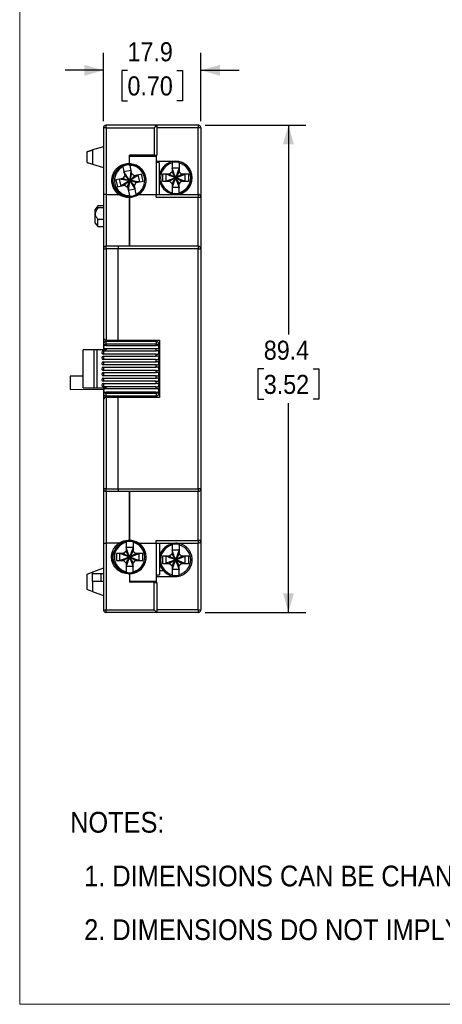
# Model space of a CAD drawing. Header units: millimetres. Extents: x 0 to 432, y 0 to 279.
# Tile 1 of 22: x 0 to 78, y 0 to 181. Entities that reach past the tile are written whole.
import ezdxf

# ---------------------------------------------------------------- set-up
doc = ezdxf.new("R2010")
doc.units = ezdxf.units.MM
doc.linetypes.add('SLD-Solid', pattern=[0])
doc.layers.add('DIMENSIONS', color=140, linetype='SLD-Solid', lineweight=25)
doc.layers.add('TEXT', color=140, linetype='SLD-Solid', lineweight=25)
doc.layers.add('SLD-DEFPOINTS', color=7, linetype='Continuous')
doc.styles.add('SLDTEXTSTYLE0', font='GOTHIC.TTF', dxfattribs={"width": 0.913})
doc.dimstyles.new('SLDDIMSTYLE0', dxfattribs={"dimtxt": 3.5, "dimasz": 3.5, "dimexe": 0, "dimexo": 0.0625, "dimgap": 0.875, "dimtad": 0, "dimtih": 1, "dimtoh": 1, "dimdec": 1, "dimrnd": 1e-09, "dimzin": 12, "dimdsep": 46, "dimtxsty": 'SLDTEXTSTYLE0', "dimsah": 1, "dimcen": 0.09, "dimadec": 0, "dimazin": 3, "dimtfac": 1, "dimtdec": 1, "dimtofl": 0, "dimtmove": 0, "dimatfit": 3, "dimfxl": 0, "dimfrac": 2, "dimtolj": 1, "dimtzin": 12, "dimarcsym": 0})
doc.dimstyles.new('SLDDIMSTYLE1', dxfattribs={"dimtxt": 3.5, "dimasz": 3.5, "dimexe": 0, "dimexo": 0.0625, "dimgap": 0.875, "dimtad": 0, "dimtih": 1, "dimtoh": 1, "dimdec": 1, "dimrnd": 1e-09, "dimzin": 12, "dimdsep": 46, "dimtxsty": 'SLDTEXTSTYLE0', "dimsah": 1, "dimcen": 0.09, "dimadec": 0, "dimazin": 3, "dimtfac": 1, "dimtdec": 1, "dimtmove": 0, "dimatfit": 0, "dimfxl": 0, "dimfrac": 2, "dimtolj": 1, "dimtzin": 12, "dimarcsym": 0})

# ---------------------------------------------------------------- blocks, each defined once
blk = doc.blocks.new('Block2')
at = {"color": 7, "linetype": 'SLD-Solid', "lineweight": 18}
for p, q in [((0, 279.4), (0, 0)), ((0, 0), (431.8, 0))]:
    blk.add_line(p, q, dxfattribs=at)
blk = doc.blocks.new('SW_NOTE_0_2')
at = {"layer": 'TEXT', "color": 0, "char_height": 3.81, "attachment_point": 1, "style": 'SLDTEXTSTYLE0'}
for s, insert in [('NOTES:', (0, 4.87)), ('  1. DIMENSIONS CAN BE CHANGED BY MANUFACTURER WITHOUT NOTICE.', (0, -4.99)), ('  2. DIMENSIONS DO NOT IMPLY TOLERANCE.', (0, -14.84))]:
    blk.add_mtext(s, dxfattribs=dict(at, insert=insert))
blk = doc.blocks.new('_D')
at = {"layer": 'DIMENSIONS'}
for p, q in [((34.04, 161.32), (52.51, 161.32)), ((49.33, 161.32), (49.33, 122.92)), ((44.81, 116.6), (43.74, 116.6)), ((43.74, 116.6), (43.74, 111.04)), ((53.86, 116.6), (54.92, 116.6)), ((54.92, 116.6), (54.92, 111.04)), ((43.74, 111.04), (44.81, 111.04)), ((49.33, 71.92), (49.33, 110.33)), ((54.92, 111.04), (53.86, 111.04)), ((34.04, 71.92), (52.51, 71.92))]:
    blk.add_line(p, q, dxfattribs=at)
for points in [[(49.33, 161.32), (48.33, 157.82), (50.33, 157.82)], [(49.33, 71.92), (50.33, 75.42), (48.33, 75.42)]]:
    blk.add_solid(points, dxfattribs=at)
at = {"layer": 'DIMENSIONS', "char_height": 3.5, "attachment_point": 1, "style": 'SLDTEXTSTYLE0'}
for s, insert in [('89.4', (44.81, 121.78)), ('3.52', (44.81, 115.51))]:
    blk.add_mtext(s, dxfattribs=dict(at, insert=insert))
blk = doc.blocks.new('_D_1')
at = {"layer": 'DIMENSIONS'}
for p, q in [((15.37, 162.09), (15.37, 174.57)), ((33.27, 162.09), (33.27, 174.57)), ((15.37, 171.39), (8.37, 171.39)), ((19.79, 171.37), (18.72, 171.37)), ((18.72, 171.37), (18.72, 165.81)), ((28.84, 171.37), (29.91, 171.37)), ((29.91, 171.37), (29.91, 165.81)), ((33.27, 171.39), (40.27, 171.39)), ((18.72, 165.81), (19.79, 165.81)), ((29.91, 165.81), (28.84, 165.81))]:
    blk.add_line(p, q, dxfattribs=at)
for points in [[(15.37, 171.39), (11.87, 172.39), (11.87, 170.39)], [(33.27, 171.39), (36.77, 170.39), (36.77, 172.39)]]:
    blk.add_solid(points, dxfattribs=at)
at = {"layer": 'DIMENSIONS', "char_height": 3.5, "attachment_point": 1, "style": 'SLDTEXTSTYLE0'}
for s, insert in [('17.9', (19.79, 176.55)), ('0.70', (19.79, 170.28))]:
    blk.add_mtext(s, dxfattribs=dict(at, insert=insert))

msp = doc.modelspace()

# ---------------------------------------------------------------- linework, layer by layer
at = {"color": 7, "linetype": 'SLD-Solid', "lineweight": 18}
for q in [(0, 279.4), (431.8, 0)]:
    msp.add_line((0, 0), q, dxfattribs=at)
for p, q in [((15.37, 160.82), (15.37, 148.61)), ((25.17, 161.32), (15.87, 161.32)), ((15.87, 160.84), (15.87, 148.62)), ((15.87, 160.84), (24.67, 160.84)), ((24.67, 160.84), (24.67, 155.85)), ((25.17, 161.32), (25.17, 155.85)), ((32.77, 161.32), (25.17, 161.32)), ((32.77, 160.84), (25.17, 160.84)), ((32.77, 148.62), (32.77, 160.84)), ((33.27, 160.82), (33.27, 148.12)), ((15.37, 157.37), (13.36, 156.77)), ((12.36, 154.47), (12.36, 156.47)), ((13.36, 156.77), (13.36, 154.17)), ((24.67, 155.85), (20.17, 155.81)), ((20.17, 154.21), (20.17, 155.81)), ((20.17, 155.62), (25.07, 155.62)), ((23.77, 155.84), (23.77, 155.62)), ((25.07, 155.62), (25.07, 155.85)), ((25.07, 155.62), (25.07, 148.62)), ((13.36, 154.17), (15.37, 153.57)), ((18.91, 153.76), (18.93, 153.67)), ((18.93, 153.67), (19.29, 152.11)), ((20.2, 153.95), (20.18, 154.05)), ((20.2, 153.95), (20.55, 152.4)), ((25.07, 154.72), (28.62, 154.72)), ((25.67, 154.44), (25.07, 154.45)), ((25.67, 154.71), (25.67, 154.72)), ((29.22, 154.66), (25.67, 154.71)), ((25.67, 148.62), (25.67, 154.44)), ((27.97, 154.48), (27.97, 154.38)), ((27.97, 154.38), (27.97, 152.78)), ((29.27, 154.38), (29.27, 154.48)), ((29.27, 154.38), (29.27, 152.78)), ((17.07, 152.23), (17.07, 150.09)), ((17.99, 153.54), (18.32, 153.54)), ((19.29, 152.11), (18.94, 151.56)), ((20.41, 153.03), (19.14, 152.74)), ((20.15, 151.19), (19.29, 152.11)), ((20.55, 152.4), (20.18, 151.19)), ((20.19, 151.19), (21.74, 152.2)), ((21.1, 152.05), (20.55, 152.4)), ((22.37, 152.34), (21.1, 152.05)), ((22.03, 150.93), (21.74, 152.2)), ((22.66, 151.08), (22.37, 152.34)), ((26.21, 152.32), (26.21, 151.02)), ((27.51, 152.32), (26.21, 152.32)), ((26.86, 151.02), (26.86, 152.32)), ((27.97, 152.78), (27.51, 152.32)), ((29.27, 153.43), (27.97, 153.43)), ((28.6, 151.69), (27.97, 152.78)), ((29.27, 152.78), (28.63, 151.69)), ((28.64, 151.68), (30.38, 152.32)), ((29.73, 152.32), (29.27, 152.78)), ((31.03, 152.32), (29.73, 152.32)), ((30.38, 151.02), (30.38, 152.32)), ((31.03, 151.02), (31.03, 152.32)), ((18.94, 151.56), (17.67, 151.27)), ((17.67, 151.27), (17.96, 150)), ((17.96, 150), (19.23, 150.29)), ((18.6, 150.15), (18.31, 151.42)), ((20.15, 151.15), (19.23, 150.29)), ((19.23, 150.29), (19.78, 149.95)), ((20.15, 151.19), (20.14, 151.18)), ((20.14, 151.18), (20.14, 151.16)), ((20.14, 151.16), (20.15, 151.15)), ((20.15, 151.2), (20.15, 151.19)), ((20.17, 151.2), (20.15, 151.2)), ((20.15, 151.15), (20.16, 151.15)), ((20.16, 151.15), (20.18, 151.15)), ((20.18, 151.19), (20.17, 151.2)), ((20.19, 151.19), (20.18, 151.19)), ((20.18, 151.15), (20.19, 151.16)), ((20.18, 151.15), (21.19, 149.6)), ((20.19, 151.17), (20.19, 151.19)), ((20.19, 151.16), (20.19, 151.17)), ((21.39, 150.79), (20.19, 151.16)), ((20.19, 151.16), (21.05, 150.24)), ((21.05, 150.24), (21.39, 150.79)), ((21.4, 148.68), (21.05, 150.24)), ((21.39, 150.79), (22.66, 151.08)), ((26.21, 151.02), (27.51, 151.02)), ((28.6, 151.66), (27.51, 151.02)), ((27.51, 151.02), (27.97, 150.56)), ((27.97, 150.56), (27.97, 148.97)), ((28.6, 151.69), (28.59, 151.68)), ((28.59, 151.68), (28.59, 151.66)), ((28.59, 151.66), (28.6, 151.66)), ((28.61, 151.7), (28.6, 151.69)), ((28.6, 151.66), (28.61, 151.65)), ((28.63, 151.7), (28.61, 151.7)), ((28.61, 151.65), (28.63, 151.65)), ((28.63, 151.69), (28.63, 151.7)), ((28.64, 151.68), (28.63, 151.69)), ((28.63, 151.66), (29.27, 150.56)), ((29.73, 151.02), (28.63, 151.66)), ((28.63, 151.65), (28.63, 151.66)), ((28.63, 151.66), (28.64, 151.66)), ((28.63, 151.65), (29.27, 149.91)), ((28.64, 151.66), (28.64, 151.68)), ((29.27, 150.56), (29.73, 151.02)), ((29.27, 148.97), (29.27, 150.56)), ((29.73, 151.02), (31.03, 151.02)), ((15.37, 148.61), (15.37, 138.62)), ((15.87, 148.62), (18.24, 148.62)), ((15.87, 148.62), (15.87, 139.12)), ((18.44, 148.51), (18.8, 148.5)), ((19.78, 149.95), (20.13, 148.39)), ((21.19, 149.6), (19.92, 149.31)), ((20.13, 148.39), (20.16, 148.3)), ((21.42, 148.58), (21.4, 148.68)), ((21.84, 148.62), (25.07, 148.62)), ((25.07, 148.12), (25.07, 148.62)), ((25.07, 148.62), (32.77, 148.62)), ((29.27, 149.91), (27.97, 149.91)), ((27.97, 148.97), (27.97, 148.87)), ((29.27, 148.87), (29.27, 148.97)), ((32.77, 148.62), (32.77, 148.12)), ((14.37, 146.52), (13.87, 145.87)), ((15.37, 146.52), (14.37, 146.52)), ((14.37, 146.13), (14.37, 146.52)), ((20.17, 148.13), (20.17, 139.12)), ((20.17, 139.12), (20.17, 148.12)), ((25.07, 148.12), (32.77, 148.12)), ((32.77, 148.12), (33.27, 148.12)), ((32.77, 139.12), (32.77, 148.12)), ((33.27, 148.12), (33.27, 138.62)), ((13.87, 145.01), (13.87, 145.87)), ((13.87, 143.37), (13.87, 145.01)), ((15.37, 146.13), (14.37, 146.13)), ((13.87, 143.37), (14.37, 142.72)), ((14.37, 144.08), (15.37, 144.08)), ((14.37, 142.72), (14.37, 144.08)), ((14.37, 142.72), (15.37, 142.72)), ((15.37, 138.62), (15.87, 138.62)), ((15.37, 138.62), (15.37, 122.37)), ((15.87, 138.62), (15.87, 139.12)), ((18.07, 139.12), (15.87, 139.12)), ((15.87, 138.62), (15.87, 121.87)), ((18.07, 138.62), (15.87, 138.62)), ((18.07, 139.12), (18.07, 138.62)), ((32.77, 139.12), (18.07, 139.12)), ((18.07, 121.87), (18.07, 138.62)), ((32.77, 138.62), (18.07, 138.62)), ((32.77, 139.12), (32.77, 138.62)), ((32.77, 138.62), (33.27, 138.62)), ((32.77, 94.62), (32.77, 138.62)), ((33.27, 138.62), (33.27, 94.62)), ((15.37, 122.37), (15.37, 121.12)), ((15.37, 121.12), (15.87, 121.12)), ((15.37, 121.12), (15.37, 120.12)), ((15.87, 121.87), (18.07, 121.87)), ((15.87, 121.87), (15.87, 121.62)), ((15.87, 121.12), (15.87, 121.62)), ((25.07, 121.62), (15.87, 121.62)), ((15.87, 121.12), (15.87, 120.92)), ((25.07, 121.12), (15.87, 121.12)), ((16.57, 121.87), (16.57, 121.62)), ((17.97, 121.87), (17.97, 121.62)), ((18.07, 121.87), (25.67, 121.87)), ((25.07, 121.12), (25.57, 121.12)), ((25.07, 120.92), (25.07, 121.12)), ((25.57, 121.12), (25.57, 112.12)), ((25.67, 121.87), (25.67, 111.37)), ((11.67, 113.12), (11.67, 120.12)), ((13.67, 120.12), (11.67, 120.12)), ((13.67, 113.12), (13.67, 120.12)), ((14.17, 120.12), (13.67, 120.12)), ((14.17, 120.12), (14.17, 113.12)), ((15.87, 120.12), (14.17, 120.12)), ((15.37, 119.92), (25.07, 119.92)), ((15.37, 119.92), (15.37, 119.62)), ((15.37, 119.62), (15.37, 119.32)), ((25.07, 119.32), (15.37, 119.32)), ((15.87, 120.92), (25.07, 120.92)), ((15.87, 120.32), (15.87, 120.12)), ((15.87, 120.32), (25.07, 120.32)), ((25.07, 119.92), (25.07, 120.32)), ((25.07, 118.92), (25.07, 119.32)), ((15.37, 118.92), (25.07, 118.92)), ((15.37, 118.92), (15.37, 118.62)), ((15.37, 118.62), (15.37, 118.32)), ((25.07, 118.32), (15.37, 118.32)), ((15.37, 117.92), (25.07, 117.92)), ((15.37, 117.92), (15.37, 117.62)), ((15.37, 117.62), (15.37, 117.32)), ((25.07, 117.92), (25.07, 118.32)), ((25.07, 117.32), (15.37, 117.32)), ((15.37, 116.92), (25.07, 116.92)), ((15.37, 116.92), (15.37, 116.62)), ((15.37, 116.62), (15.37, 116.32)), ((25.07, 116.32), (15.37, 116.32)), ((15.37, 115.92), (25.07, 115.92)), ((15.37, 115.92), (15.37, 115.62)), ((25.07, 116.92), (25.07, 117.32)), ((25.07, 115.92), (25.07, 116.32)), ((11.67, 115.28), (9.27, 115.26)), ((9.27, 115.26), (9.27, 112.89)), ((15.37, 115.62), (15.37, 115.32)), ((25.07, 115.32), (15.37, 115.32)), ((15.37, 114.92), (25.07, 114.92)), ((15.37, 114.92), (15.37, 114.62)), ((15.37, 114.62), (15.37, 114.32)), ((25.07, 114.32), (15.37, 114.32)), ((15.37, 113.92), (25.07, 113.92)), ((15.37, 113.92), (15.37, 113.62)), ((25.07, 114.92), (25.07, 115.32)), ((25.07, 113.92), (25.07, 114.32)), ((9.27, 112.89), (15.37, 112.83)), ((11.67, 113.12), (13.67, 113.12)), ((13.67, 113.12), (14.17, 113.12)), ((14.17, 113.12), (15.87, 113.12)), ((15.37, 113.62), (15.37, 113.32)), ((25.07, 113.32), (15.37, 113.32)), ((15.37, 113.12), (15.37, 112.12)), ((15.87, 112.12), (15.37, 112.12)), ((15.37, 112.12), (15.37, 110.87)), ((15.87, 113.12), (15.87, 112.92)), ((25.07, 112.92), (15.87, 112.92)), ((15.87, 112.32), (15.87, 112.12)), ((25.07, 112.32), (15.87, 112.32)), ((15.87, 112.12), (25.07, 112.12)), ((25.07, 112.92), (25.07, 113.32)), ((25.07, 112.12), (25.07, 112.32)), ((25.07, 112.12), (25.07, 111.62)), ((15.37, 110.87), (15.37, 94.62)), ((25.07, 111.62), (15.87, 111.62)), ((15.87, 111.62), (15.87, 111.37)), ((15.87, 111.37), (15.87, 94.62)), ((18.07, 111.37), (15.87, 111.37)), ((16.57, 111.62), (16.57, 111.37)), ((17.97, 111.62), (17.97, 111.37)), ((18.07, 94.62), (18.07, 111.37)), ((25.67, 111.37), (18.07, 111.37)), ((15.87, 94.62), (15.37, 94.62)), ((15.37, 94.62), (15.37, 84.63)), ((15.87, 94.12), (15.87, 94.62)), ((15.87, 94.62), (18.07, 94.62)), ((18.07, 94.12), (15.87, 94.12)), ((15.87, 94.12), (15.87, 84.62)), ((18.07, 94.62), (18.07, 94.12)), ((18.07, 94.62), (32.77, 94.62)), ((32.77, 94.12), (18.07, 94.12)), ((20.17, 85.11), (20.17, 94.12)), ((20.17, 94.12), (20.17, 85.12)), ((32.77, 94.62), (32.77, 94.12)), ((33.27, 94.62), (32.77, 94.62)), ((32.77, 85.12), (32.77, 94.12)), ((33.27, 94.62), (33.27, 85.12)), ((25.07, 85.12), (32.77, 85.12)), ((25.07, 84.62), (25.07, 85.12)), ((32.77, 85.12), (32.77, 84.62)), ((33.27, 85.12), (33.27, 72.42)), ((15.37, 84.63), (15.37, 72.42)), ((15.87, 84.62), (15.87, 72.4)), ((18.24, 84.62), (15.87, 84.62)), ((17.07, 81.01), (17.07, 83.13)), ((18.46, 84.74), (18.8, 84.74)), ((19.52, 83.18), (19.06, 82.72)), ((19.52, 84.88), (19.52, 84.78)), ((19.52, 84.78), (19.52, 83.18)), ((20.82, 83.83), (19.52, 83.83)), ((20.15, 82.09), (19.52, 83.18)), ((20.82, 83.18), (20.18, 82.09)), ((20.82, 84.78), (20.82, 84.88)), ((20.82, 84.78), (20.82, 83.18)), ((21.28, 82.72), (20.82, 83.18)), ((21.49, 84.77), (21.6, 84.77)), ((21.84, 84.62), (25.07, 84.62)), ((25.07, 84.62), (32.77, 84.62)), ((25.07, 84.62), (25.07, 77.62)), ((25.67, 84.62), (25.67, 78.8)), ((27.97, 84.38), (27.97, 84.28)), ((27.97, 84.28), (27.97, 82.68)), ((29.27, 83.33), (27.97, 83.33)), ((29.27, 84.28), (29.27, 84.38)), ((29.27, 84.28), (29.27, 82.68)), ((32.77, 72.4), (32.77, 84.62)), ((17.76, 82.72), (17.76, 81.42)), ((19.06, 82.72), (17.76, 82.72)), ((17.76, 81.42), (19.06, 81.42)), ((18.41, 81.42), (18.41, 82.72)), ((20.15, 82.06), (19.06, 81.42)), ((19.06, 81.42), (19.52, 80.96)), ((20.15, 82.09), (20.14, 82.08)), ((20.14, 82.08), (20.14, 82.06)), ((20.14, 82.06), (20.15, 82.06)), ((20.16, 82.1), (20.15, 82.09)), ((20.15, 82.06), (20.16, 82.05)), ((20.18, 82.1), (20.16, 82.1)), ((20.16, 82.05), (20.18, 82.05)), ((20.18, 82.09), (20.18, 82.1)), ((20.19, 82.08), (20.18, 82.09)), ((20.18, 82.06), (20.82, 80.96)), ((21.28, 81.42), (20.18, 82.06)), ((20.18, 82.05), (20.18, 82.06)), ((20.18, 82.06), (20.19, 82.06)), ((20.18, 82.05), (20.82, 80.31)), ((20.19, 82.08), (21.93, 82.72)), ((20.19, 82.06), (20.19, 82.08)), ((20.82, 80.96), (21.28, 81.42)), ((22.58, 82.72), (21.28, 82.72)), ((21.28, 81.42), (22.58, 81.42)), ((21.93, 81.42), (21.93, 82.72)), ((22.58, 81.42), (22.58, 82.72)), ((26.21, 82.22), (26.21, 80.92)), ((27.51, 82.22), (26.21, 82.22)), ((26.86, 80.92), (26.86, 82.22)), ((27.97, 82.68), (27.51, 82.22)), ((28.6, 81.56), (27.51, 80.92)), ((28.6, 81.59), (27.97, 82.68)), ((28.6, 81.59), (28.59, 81.58)), ((28.59, 81.58), (28.59, 81.56)), ((28.59, 81.56), (28.6, 81.56)), ((28.61, 81.6), (28.6, 81.59)), ((28.6, 81.56), (28.61, 81.55)), ((28.63, 81.6), (28.61, 81.6)), ((28.61, 81.55), (28.63, 81.55)), ((29.27, 82.68), (28.63, 81.59)), ((28.63, 81.59), (28.63, 81.6)), ((28.64, 81.58), (28.63, 81.59)), ((28.63, 81.56), (29.27, 80.46)), ((29.73, 80.92), (28.63, 81.56)), ((28.63, 81.56), (28.64, 81.56)), ((28.63, 81.55), (28.63, 81.56)), ((28.63, 81.55), (29.27, 79.81)), ((28.64, 81.58), (30.38, 82.22)), ((28.64, 81.56), (28.64, 81.58)), ((29.73, 82.22), (29.27, 82.68)), ((31.03, 82.22), (29.73, 82.22)), ((30.38, 80.92), (30.38, 82.22)), ((31.03, 80.92), (31.03, 82.22)), ((15.37, 80.02), (13.36, 79.29)), ((18.32, 79.71), (17.99, 79.71)), ((19.52, 80.96), (19.52, 79.37)), ((20.82, 80.31), (19.52, 80.31)), ((20.82, 79.37), (20.82, 80.96)), ((22.05, 79.68), (21.97, 79.68)), ((26.4, 79.56), (25.67, 79.56)), ((26.21, 80.92), (27.51, 80.92)), ((27.51, 80.92), (27.97, 80.46)), ((27.97, 80.46), (27.97, 78.87)), ((29.27, 79.81), (27.97, 79.81)), ((29.27, 80.46), (29.73, 80.92)), ((29.27, 78.87), (29.27, 80.46)), ((29.73, 80.92), (31.03, 80.92)), ((12.36, 76.12), (12.36, 78.92)), ((13.36, 79.29), (13.36, 79.07)), ((13.36, 77.57), (13.36, 79.07)), ((13.36, 79.07), (14.87, 79.07)), ((14.87, 79.07), (14.87, 77.57)), ((14.87, 79.07), (15.37, 79.07)), ((19.52, 79.37), (19.52, 79.27)), ((20.17, 79.03), (20.17, 77.44)), ((20.82, 79.27), (20.82, 79.37)), ((25.07, 78.8), (25.67, 78.8)), ((25.07, 78.52), (28.62, 78.52)), ((25.67, 78.53), (29.2, 78.58)), ((25.67, 78.52), (25.67, 78.53)), ((27.97, 78.87), (27.97, 78.77)), ((29.27, 78.77), (29.27, 78.87)), ((14.87, 77.57), (13.36, 77.57)), ((13.36, 77.57), (13.36, 75.76)), ((15.37, 77.57), (14.87, 77.57)), ((20.17, 77.62), (25.07, 77.62)), ((24.67, 77.4), (20.17, 77.44)), ((23.77, 77.62), (23.77, 77.41)), ((24.67, 72.4), (24.67, 77.4)), ((25.07, 77.62), (25.07, 77.4)), ((25.17, 77.4), (25.17, 71.92)), ((15.87, 72.4), (24.67, 72.4)), ((32.77, 72.4), (25.17, 72.4)), ((32.77, 72.4), (32.77, 71.92)), ((25.17, 71.92), (15.87, 71.92)), ((25.17, 71.92), (25.17, 71.92)), ((32.77, 71.92), (25.17, 71.92))]:
    msp.add_line(p, q)
at = {"flags": 128}
for points in [[(33.27, 160.82), (33.26, 160.92), (33.26, 160.92)], [(20.41, 153.03), (20.33, 152.4), (20.25, 151.8), (20.17, 151.2)], [(29.27, 153.43), (29.05, 152.84), (28.84, 152.27), (28.63, 151.7)], [(22.03, 150.93), (21.4, 151.01), (20.79, 151.09), (20.19, 151.17)], [(30.38, 151.02), (29.79, 151.24), (29.21, 151.45), (28.64, 151.66)], [(20.82, 83.83), (20.6, 83.24), (20.39, 82.67), (20.18, 82.1)], [(29.27, 83.33), (29.05, 82.74), (28.84, 82.17), (28.63, 81.6)], [(21.93, 81.42), (21.34, 81.64), (20.76, 81.85), (20.19, 82.06)], [(30.38, 80.92), (29.79, 81.14), (29.21, 81.35), (28.64, 81.56)], [(12.36, 78.92), (12.37, 78.93), (12.42, 78.95), (12.49, 78.97), (12.59, 79.01), (12.71, 79.05), (12.86, 79.11), (13.01, 79.16), (13.18, 79.23), (13.36, 79.29)], [(13.36, 75.76), (13.16, 75.83), (12.97, 75.9), (12.8, 75.96), (12.65, 76.02), (12.53, 76.06), (12.43, 76.1), (12.38, 76.12), (12.36, 76.12)], [(24.67, 77.4), (24.76, 77.4), (24.86, 77.4), (24.94, 77.4), (25.02, 77.4), (25.08, 77.4), (25.13, 77.4), (25.16, 77.4), (25.17, 77.4)], [(13.36, 75.76), (14.36, 75.39), (15.37, 75.02)]]:
    msp.add_lwpolyline(points, dxfattribs=at)
for centre in [(20.17, 151.17), (20.17, 82.07)]:
    msp.add_circle(centre, 3)
for centre, radius, start, end in [((15.87, 160.82), 0.5, 90, 180), ((15.74, 157.65), 3.2, 87.7618, 96.7438), ((32.89, 157.91), 2.94, 82.6631, 92.4333), ((20.17, 151.17), 2.78, 116.3608, 269.3302), ((20.17, 151.17), 2.88, 89.7903, 115.9007), ((20.17, 151.17), 2.78, 296.3608, 89.3302), ((28.62, 151.67), 3, 91.7517, 169.5247), ((28.62, 151.67), 3, 190.4753, 86.6304), ((28.62, 151.67), 2.78, 103.5153, 256.4847), ((28.62, 151.67), 2.88, 76.9448, 103.0552), ((28.62, 151.67), 3.05, 270, 90), ((28.62, 151.67), 2.78, 283.5153, 76.4847), ((20.17, 151.17), 2.88, 269.7903, 295.9007), ((28.62, 151.67), 2.88, 256.9448, 283.0552), ((15.87, 122.37), 0.5, 180, 270), ((25.07, 121.12), 0.5, 0, 33.4878), ((15.37, 119.62), 0.3, 90, 270), ((15.37, 118.62), 0.3, 90, 270), ((15.37, 117.62), 0.3, 90, 270), ((15.37, 116.62), 0.3, 90, 270), ((15.37, 115.62), 0.3, 90, 270), ((15.37, 114.62), 0.3, 90, 270), ((15.37, 113.62), 0.3, 90, 270), ((15.87, 112.12), 0.5, 180, 213.4878), ((15.87, 110.87), 0.5, 90, 180), ((25.07, 112.12), 0.5, 270, 303.4878), ((20.17, 82.07), 2.88, 76.9448, 103.0552), ((20.17, 82.07), 3.05, 56.727, 90), ((32.77, 85.12), 0.5, 270, 360), ((20.17, 82.07), 2.78, 103.5153, 256.4847), ((20.17, 82.07), 3.05, 270, 56.727), ((20.17, 82.07), 2.78, 283.5153, 76.4847), ((28.62, 81.57), 3, 88.4197, 169.5247), ((28.62, 81.57), 2.78, 103.5153, 256.4847), ((28.62, 81.57), 2.88, 76.9448, 103.0552), ((28.62, 81.57), 2.78, 283.5153, 76.4847), ((28.62, 81.57), 3, 190.4753, 268.2483), ((20.17, 82.07), 2.88, 256.9448, 283.0552), ((28.62, 81.57), 2.88, 256.9448, 283.0552), ((15.74, 75.6), 3.19, 263.2544, 272.2392), ((15.87, 72.42), 0.5, 180, 212.796), ((32.89, 75.34), 2.94, 267.5649, 277.3387)]:
    msp.add_arc(centre, radius, start, end)
for centre, major_axis, start_param, end_param in [((24.67, 160.82), (0.5, 0.5), 0.019675, 1.551121), ((15.87, 148.61), (0.5, 0), 1.570796, 3.141588), ((15.87, 84.63), (0.5, 0), 3.141591, 4.712389), ((24.67, 72.42), (-0.5, 0.5), 1.590471, 3.121918)]:
    msp.add_ellipse(centre, major_axis=major_axis, ratio=0.019677, start_param=start_param, end_param=end_param)
for points, knots in [([(15.87, 160.84), (15.87, 160.86), (15.87, 160.91), (15.87, 160.97), (15.87, 161.04), (15.87, 161.11), (15.87, 161.19), (15.87, 161.25), (15.87, 161.29), (15.87, 161.32), (15.87, 161.32), (15.87, 161.32)], [0, 0, 0, 0, 0.082876, 0.166484, 0.250163, 0.377791, 0.500112, 0.632724, 0.750054, 0.878279, 1, 1, 1, 1]), ([(33.26, 160.83), (33.26, 160.86), (33.25, 160.92), (33.22, 161.02), (33.17, 161.11), (33.11, 161.19), (33.03, 161.25), (32.94, 161.29), (32.85, 161.32), (32.79, 161.32), (32.76, 161.32)], [0, 0, 0, 0, 0.120542, 0.247389, 0.377749, 0.508716, 0.637776, 0.763157, 0.883942, 1, 1, 1, 1]), ([(32.77, 161.32), (32.77, 161.32), (32.77, 161.32), (32.77, 161.31), (32.77, 161.29), (32.77, 161.25), (32.77, 161.18), (32.77, 161.11), (32.77, 161.03), (32.77, 160.94), (32.77, 160.88), (32.77, 160.84)], [0, 0, 0, 0, 0.082889, 0.166496, 0.250162, 0.377789, 0.500111, 0.632696, 0.750054, 0.878265, 1, 1, 1, 1]), ([(12.36, 156.47), (12.36, 156.47), (12.36, 156.47), (12.36, 156.48), (12.37, 156.48), (12.4, 156.49), (12.43, 156.5), (12.48, 156.51), (12.53, 156.52), (12.59, 156.54), (12.66, 156.56), (12.73, 156.58), (12.81, 156.61), (12.89, 156.63), (12.98, 156.66), (13.07, 156.69), (13.16, 156.71), (13.26, 156.74), (13.32, 156.76), (13.36, 156.77)], [0, 0, 0, 0, 0.031315, 0.062637, 0.124824, 0.187261, 0.25003, 0.312291, 0.374625, 0.437429, 0.499791, 0.562051, 0.624771, 0.687284, 0.74949, 0.81194, 0.874748, 0.937278, 1, 1, 1, 1]), ([(24.67, 155.85), (24.8, 155.85), (24.93, 155.85), (25.11, 155.85), (25.17, 155.85), (25.17, 155.85)], [0, 0, 0, 0, 0.5, 0.5, 1, 1, 1, 1]), ([(12.36, 154.47), (12.36, 154.47), (12.38, 154.47), (12.49, 154.43), (12.56, 154.41), (12.75, 154.36), (12.86, 154.32), (13.1, 154.25), (13.23, 154.21), (13.36, 154.17)], [0, 0, 0, 0, 0.25, 0.25, 0.5, 0.5, 0.75, 0.75, 1, 1, 1, 1]), ([(19.92, 154.22), (19.59, 154.22), (19.27, 154.17), (18.65, 153.97), (18.36, 153.81), (17.96, 153.52), (17.84, 153.41), (17.62, 153.18), (17.51, 153.06), (17.32, 152.79), (17.24, 152.65), (17.1, 152.36), (17.04, 152.2), (16.95, 151.89), (16.91, 151.73), (16.87, 151.41), (16.86, 151.25), (16.87, 150.92), (16.89, 150.76), (16.95, 150.44), (16.99, 150.28), (17.11, 149.98), (17.17, 149.83), (17.33, 149.54), (17.42, 149.41), (17.72, 149.03), (17.97, 148.8), (18.24, 148.62)], [0, 0, 0, 0, 0.125, 0.125, 0.25, 0.25, 0.3125, 0.3125, 0.375, 0.375, 0.4375, 0.4375, 0.5, 0.5, 0.5625, 0.5625, 0.625, 0.625, 0.6875, 0.6875, 0.75, 0.75, 0.8125, 0.8125, 0.875, 0.875, 1, 1, 1, 1]), ([(21.84, 148.62), (22.11, 148.8), (22.35, 149.02), (22.76, 149.54), (22.92, 149.82), (23.09, 150.28), (23.13, 150.44), (23.19, 150.76), (23.21, 150.92), (23.22, 151.24), (23.21, 151.41), (23.17, 151.73), (23.14, 151.89), (23.04, 152.2), (22.98, 152.35), (22.84, 152.65), (22.76, 152.79), (22.58, 153.05), (22.47, 153.18), (22.24, 153.41), (22.12, 153.52), (21.86, 153.71), (21.72, 153.8), (21.43, 153.95), (21.28, 154.02), (20.82, 154.17), (20.5, 154.22), (20.17, 154.22)], [0, 0, 0, 0, 0.125, 0.125, 0.25, 0.25, 0.3125, 0.3125, 0.375, 0.375, 0.4375, 0.4375, 0.5, 0.5, 0.5625, 0.5625, 0.625, 0.625, 0.6875, 0.6875, 0.75, 0.75, 0.8125, 0.8125, 0.875, 0.875, 1, 1, 1, 1]), ([(20.15, 151.2), (20.14, 151.21), (20.13, 151.22), (20.12, 151.24), (20.09, 151.29), (20.05, 151.35), (20.01, 151.41), (19.87, 151.63), (19.72, 151.86), (19.57, 152.08), (19.43, 152.3), (19.29, 152.52), (19.14, 152.74)], [0, 0, 0, 0, 0.000052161, 0.000052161, 0.000052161, 0.000260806, 0.000260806, 0.000260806, 0.001095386, 0.001095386, 0.001095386, 0.001915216, 0.001915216, 0.001915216, 0.001915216]), ([(28.59, 151.68), (28.58, 151.69), (28.56, 151.7), (28.54, 151.7), (28.48, 151.72), (28.42, 151.75), (28.35, 151.77), (28.1, 151.86), (27.85, 151.96), (27.59, 152.05), (27.35, 152.14), (27.1, 152.23), (26.86, 152.32)], [0.000000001, 0.000000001, 0.000000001, 0.000000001, 0.000052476, 0.000052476, 0.000052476, 0.00026238, 0.00026238, 0.00026238, 0.001101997, 0.001101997, 0.001101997, 0.001915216, 0.001915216, 0.001915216, 0.001915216]), ([(28.61, 151.7), (28.6, 151.71), (28.59, 151.73), (28.59, 151.74), (28.57, 151.81), (28.54, 151.87), (28.52, 151.93), (28.43, 152.18), (28.34, 152.43), (28.25, 152.68), (28.15, 152.93), (28.06, 153.18), (27.97, 153.43)], [0, 0, 0, 0, 0.000051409, 0.000051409, 0.000051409, 0.000257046, 0.000257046, 0.000257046, 0.001079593, 0.001079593, 0.001079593, 0.001915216, 0.001915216, 0.001915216, 0.001915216]), ([(20.14, 151.18), (20.12, 151.18), (20.11, 151.18), (20.09, 151.18), (20.03, 151.19), (19.96, 151.2), (19.89, 151.21), (19.63, 151.24), (19.37, 151.28), (19.11, 151.31), (18.84, 151.35), (18.57, 151.38), (18.31, 151.42)], [0.000000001, 0.000000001, 0.000000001, 0.000000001, 0.000051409, 0.000051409, 0.000051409, 0.000257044, 0.000257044, 0.000257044, 0.001079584, 0.001079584, 0.001079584, 0.001915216, 0.001915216, 0.001915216, 0.001915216]), ([(20.14, 151.16), (20.13, 151.15), (20.12, 151.14), (20.1, 151.13), (20.05, 151.09), (19.99, 151.06), (19.93, 151.02), (19.71, 150.87), (19.48, 150.73), (19.26, 150.58), (19.04, 150.44), (18.82, 150.29), (18.6, 150.15)], [0, 0, 0, 0, 0.000052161, 0.000052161, 0.000052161, 0.000260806, 0.000260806, 0.000260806, 0.001095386, 0.001095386, 0.001095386, 0.001915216, 0.001915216, 0.001915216, 0.001915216]), ([(20.16, 151.15), (20.16, 151.13), (20.16, 151.11), (20.16, 151.1), (20.15, 151.03), (20.14, 150.96), (20.13, 150.89), (20.09, 150.62), (20.06, 150.36), (20.02, 150.09), (19.99, 149.83), (19.96, 149.57), (19.92, 149.31)], [0.000000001, 0.000000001, 0.000000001, 0.000000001, 0.000052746, 0.000052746, 0.000052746, 0.000263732, 0.000263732, 0.000263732, 0.001107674, 0.001107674, 0.001107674, 0.001915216, 0.001915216, 0.001915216, 0.001915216]), ([(28.59, 151.66), (28.58, 151.66), (28.56, 151.65), (28.54, 151.65), (28.48, 151.62), (28.42, 151.6), (28.35, 151.58), (28.1, 151.48), (27.85, 151.39), (27.59, 151.3), (27.35, 151.2), (27.1, 151.11), (26.86, 151.02)], [0, 0, 0, 0, 0.000052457, 0.000052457, 0.000052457, 0.000262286, 0.000262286, 0.000262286, 0.001101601, 0.001101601, 0.001101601, 0.001915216, 0.001915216, 0.001915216, 0.001915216]), ([(28.61, 151.65), (28.6, 151.63), (28.6, 151.62), (28.59, 151.6), (28.57, 151.54), (28.54, 151.48), (28.52, 151.42), (28.43, 151.18), (28.34, 150.93), (28.25, 150.69), (28.16, 150.43), (28.06, 150.17), (27.97, 149.91)], [0.000000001, 0.000000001, 0.000000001, 0.000000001, 0.000050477, 0.000050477, 0.000050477, 0.000252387, 0.000252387, 0.000252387, 0.001060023, 0.001060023, 0.001060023, 0.001915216, 0.001915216, 0.001915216, 0.001915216]), ([(18.24, 148.62), (18.55, 148.42), (18.85, 148.3), (19.42, 148.15), (19.68, 148.12), (19.92, 148.12)], [0, 0, 0, 0, 0.5, 0.5, 1, 1, 1, 1]), ([(20.17, 148.12), (20.4, 148.12), (20.66, 148.15), (21.23, 148.3), (21.54, 148.42), (21.84, 148.62)], [0, 0, 0, 0, 0.5, 0.5, 1, 1, 1, 1]), ([(33.27, 148.12), (33.27, 148.14), (33.26, 148.19), (33.25, 148.25), (33.23, 148.33), (33.18, 148.4), (33.12, 148.48), (33.04, 148.54), (32.96, 148.59), (32.86, 148.62), (32.8, 148.62), (32.77, 148.62)], [0, 0, 0, 0, 0.082721, 0.166347, 0.250172, 0.377804, 0.500118, 0.63304, 0.750057, 0.878444, 1, 1, 1, 1]), ([(14.37, 146.13), (14.25, 145.96), (14.13, 145.79), (13.94, 145.42), (13.87, 145.21), (13.87, 145.01)], [0, 0, 0, 0, 0.5, 0.5, 1, 1, 1, 1]), ([(13.87, 145.01), (13.87, 144.81), (13.94, 144.63), (14.13, 144.32), (14.25, 144.19), (14.37, 144.08)], [0, 0, 0, 0, 0.5, 0.5, 1, 1, 1, 1]), ([(15.87, 139.12), (15.84, 139.12), (15.78, 139.12), (15.69, 139.09), (15.6, 139.05), (15.53, 138.99), (15.46, 138.91), (15.41, 138.82), (15.38, 138.72), (15.38, 138.65), (15.37, 138.62)], [0, 0, 0, 0, 0.115087, 0.235152, 0.360136, 0.489153, 0.620397, 0.751274, 0.878774, 1, 1, 1, 1]), ([(33.27, 138.62), (33.27, 138.65), (33.26, 138.71), (33.24, 138.8), (33.19, 138.89), (33.13, 138.96), (33.05, 139.03), (32.96, 139.08), (32.86, 139.11), (32.8, 139.11), (32.77, 139.12)], [0, 0, 0, 0, 0.115088, 0.235153, 0.360136, 0.489153, 0.620397, 0.751274, 0.878774, 1, 1, 1, 1]), ([(15.87, 121.62), (15.84, 121.62), (15.78, 121.62), (15.69, 121.59), (15.6, 121.55), (15.53, 121.49), (15.46, 121.41), (15.41, 121.32), (15.38, 121.22), (15.38, 121.15), (15.37, 121.12)], [0, 0, 0, 0, 0.1150874, 0.2351527, 0.3601356, 0.4891529, 0.6203956, 0.7512736, 0.8787744, 1, 1, 1, 1]), ([(25.56, 121.12), (25.56, 121.15), (25.55, 121.22), (25.52, 121.32), (25.47, 121.41), (25.41, 121.49), (25.33, 121.55), (25.24, 121.59), (25.15, 121.62), (25.09, 121.62), (25.06, 121.62)], [0, 0, 0, 0, 0.121225, 0.248726, 0.379604, 0.510847, 0.639863, 0.764848, 0.884912, 1, 1, 1, 1]), ([(25.07, 121.62), (25.07, 121.62), (25.07, 121.62), (25.07, 121.61), (25.07, 121.58), (25.07, 121.54), (25.07, 121.48), (25.07, 121.4), (25.07, 121.31), (25.07, 121.22), (25.07, 121.16), (25.07, 121.12)], [0, 0, 0, 0, 0.082721, 0.166347, 0.250172, 0.377804, 0.500118, 0.63304, 0.750057, 0.878444, 1, 1, 1, 1]), ([(15.87, 120.92), (15.8, 120.92), (15.74, 120.92), (15.63, 120.92), (15.58, 120.91), (15.49, 120.88), (15.46, 120.84), (15.42, 120.75), (15.41, 120.69), (15.41, 120.56), (15.42, 120.5), (15.46, 120.4), (15.49, 120.37), (15.58, 120.33), (15.63, 120.33), (15.74, 120.32), (15.8, 120.32), (15.87, 120.32)], [0, 0, 0, 0, 0.125, 0.125, 0.25, 0.25, 0.375, 0.375, 0.5, 0.5, 0.625, 0.625, 0.75, 0.75, 0.875, 0.875, 1, 1, 1, 1]), ([(25.07, 120.32), (25.13, 120.32), (25.19, 120.32), (25.3, 120.33), (25.36, 120.33), (25.44, 120.37), (25.48, 120.4), (25.52, 120.5), (25.52, 120.56), (25.52, 120.68), (25.52, 120.75), (25.48, 120.84), (25.45, 120.88), (25.36, 120.91), (25.3, 120.92), (25.19, 120.92), (25.13, 120.92), (25.07, 120.92)], [0, 0, 0, 0, 0.125, 0.125, 0.25, 0.25, 0.375, 0.375, 0.5, 0.5, 0.625, 0.625, 0.75, 0.75, 0.875, 0.875, 1, 1, 1, 1]), ([(25.07, 119.32), (25.13, 119.32), (25.19, 119.32), (25.3, 119.33), (25.36, 119.33), (25.44, 119.37), (25.48, 119.4), (25.52, 119.5), (25.52, 119.56), (25.52, 119.68), (25.52, 119.75), (25.48, 119.84), (25.45, 119.88), (25.36, 119.91), (25.3, 119.92), (25.19, 119.92), (25.13, 119.92), (25.07, 119.92)], [0, 0, 0, 0, 0.125, 0.125, 0.25, 0.25, 0.375, 0.375, 0.5, 0.5, 0.625, 0.625, 0.75, 0.75, 0.875, 0.875, 1, 1, 1, 1]), ([(25.07, 118.32), (25.13, 118.32), (25.19, 118.32), (25.3, 118.33), (25.36, 118.33), (25.44, 118.37), (25.48, 118.4), (25.52, 118.5), (25.52, 118.56), (25.52, 118.68), (25.52, 118.75), (25.48, 118.84), (25.45, 118.88), (25.36, 118.91), (25.3, 118.92), (25.19, 118.92), (25.13, 118.92), (25.07, 118.92)], [0, 0, 0, 0, 0.125, 0.125, 0.25, 0.25, 0.375, 0.375, 0.5, 0.5, 0.625, 0.625, 0.75, 0.75, 0.875, 0.875, 1, 1, 1, 1]), ([(25.07, 117.32), (25.13, 117.32), (25.19, 117.32), (25.3, 117.33), (25.36, 117.33), (25.44, 117.37), (25.48, 117.4), (25.52, 117.5), (25.52, 117.56), (25.52, 117.68), (25.52, 117.75), (25.48, 117.84), (25.45, 117.88), (25.36, 117.91), (25.3, 117.92), (25.19, 117.92), (25.13, 117.92), (25.07, 117.92)], [0, 0, 0, 0, 0.125, 0.125, 0.25, 0.25, 0.375, 0.375, 0.5, 0.5, 0.625, 0.625, 0.75, 0.75, 0.875, 0.875, 1, 1, 1, 1]), ([(25.07, 116.32), (25.13, 116.32), (25.19, 116.32), (25.3, 116.33), (25.36, 116.33), (25.44, 116.37), (25.48, 116.4), (25.52, 116.5), (25.52, 116.56), (25.52, 116.68), (25.52, 116.75), (25.48, 116.84), (25.45, 116.88), (25.36, 116.91), (25.3, 116.92), (25.19, 116.92), (25.13, 116.92), (25.07, 116.92)], [0, 0, 0, 0, 0.125, 0.125, 0.25, 0.25, 0.375, 0.375, 0.5, 0.5, 0.625, 0.625, 0.75, 0.75, 0.875, 0.875, 1, 1, 1, 1]), ([(25.07, 115.32), (25.13, 115.32), (25.19, 115.32), (25.3, 115.33), (25.36, 115.33), (25.44, 115.37), (25.48, 115.4), (25.52, 115.5), (25.52, 115.56), (25.52, 115.68), (25.52, 115.75), (25.48, 115.84), (25.45, 115.88), (25.36, 115.91), (25.3, 115.92), (25.19, 115.92), (25.13, 115.92), (25.07, 115.92)], [0, 0, 0, 0, 0.125, 0.125, 0.25, 0.25, 0.375, 0.375, 0.5, 0.5, 0.625, 0.625, 0.75, 0.75, 0.875, 0.875, 1, 1, 1, 1]), ([(25.07, 114.32), (25.13, 114.32), (25.19, 114.32), (25.3, 114.33), (25.36, 114.33), (25.44, 114.37), (25.48, 114.4), (25.52, 114.5), (25.52, 114.56), (25.52, 114.68), (25.52, 114.75), (25.48, 114.84), (25.45, 114.88), (25.36, 114.91), (25.3, 114.92), (25.19, 114.92), (25.13, 114.92), (25.07, 114.92)], [0, 0, 0, 0, 0.125, 0.125, 0.25, 0.25, 0.375, 0.375, 0.5, 0.5, 0.625, 0.625, 0.75, 0.75, 0.875, 0.875, 1, 1, 1, 1]), ([(25.07, 113.32), (25.13, 113.32), (25.19, 113.32), (25.3, 113.33), (25.36, 113.33), (25.44, 113.37), (25.48, 113.4), (25.52, 113.5), (25.52, 113.56), (25.52, 113.68), (25.52, 113.75), (25.48, 113.84), (25.45, 113.88), (25.36, 113.91), (25.3, 113.92), (25.19, 113.92), (25.13, 113.92), (25.07, 113.92)], [0, 0, 0, 0, 0.125, 0.125, 0.25, 0.25, 0.375, 0.375, 0.5, 0.5, 0.625, 0.625, 0.75, 0.75, 0.875, 0.875, 1, 1, 1, 1]), ([(15.37, 112.12), (15.38, 112.09), (15.38, 112.03), (15.41, 111.93), (15.46, 111.84), (15.53, 111.76), (15.6, 111.7), (15.69, 111.65), (15.78, 111.63), (15.84, 111.62), (15.87, 111.62)], [0, 0, 0, 0, 0.1212249, 0.2487265, 0.3796041, 0.5108469, 0.6398643, 0.7648472, 0.8849125, 1, 1, 1, 1]), ([(15.87, 112.92), (15.8, 112.92), (15.74, 112.92), (15.63, 112.92), (15.58, 112.91), (15.49, 112.88), (15.46, 112.84), (15.42, 112.75), (15.41, 112.69), (15.41, 112.56), (15.42, 112.5), (15.46, 112.4), (15.49, 112.37), (15.58, 112.33), (15.63, 112.33), (15.74, 112.32), (15.8, 112.32), (15.87, 112.32)], [0, 0, 0, 0, 0.125, 0.125, 0.25, 0.25, 0.375, 0.375, 0.5, 0.5, 0.625, 0.625, 0.75, 0.75, 0.875, 0.875, 1, 1, 1, 1]), ([(15.87, 111.62), (15.87, 111.62), (15.87, 111.63), (15.87, 111.64), (15.87, 111.66), (15.87, 111.71), (15.87, 111.77), (15.87, 111.85), (15.87, 111.93), (15.87, 112.03), (15.87, 112.09), (15.87, 112.12)], [0, 0, 0, 0, 0.082721, 0.166347, 0.250172, 0.377804, 0.500118, 0.63304, 0.750057, 0.878444, 1, 1, 1, 1]), ([(25.07, 112.32), (25.13, 112.32), (25.19, 112.32), (25.3, 112.33), (25.36, 112.33), (25.44, 112.37), (25.48, 112.4), (25.52, 112.5), (25.52, 112.56), (25.52, 112.68), (25.52, 112.75), (25.48, 112.84), (25.45, 112.88), (25.36, 112.91), (25.3, 112.92), (25.19, 112.92), (25.13, 112.92), (25.07, 112.92)], [0, 0, 0, 0, 0.125, 0.125, 0.25, 0.25, 0.375, 0.375, 0.5, 0.5, 0.625, 0.625, 0.75, 0.75, 0.875, 0.875, 1, 1, 1, 1]), ([(25.07, 111.63), (25.1, 111.63), (25.16, 111.64), (25.26, 111.67), (25.35, 111.72), (25.43, 111.78), (25.49, 111.86), (25.54, 111.95), (25.56, 112.04), (25.57, 112.1), (25.57, 112.13)], [0, 0, 0, 0, 0.1212258, 0.2487262, 0.3796043, 0.510847, 0.6398634, 0.7648473, 0.8849126, 1, 1, 1, 1]), ([(25.57, 112.12), (25.57, 112.12), (25.56, 112.12), (25.55, 112.12), (25.53, 112.12), (25.48, 112.12), (25.42, 112.12), (25.34, 112.12), (25.26, 112.12), (25.16, 112.12), (25.1, 112.12), (25.07, 112.12)], [0, 0, 0, 0, 0.082721, 0.166347, 0.250172, 0.377804, 0.500118, 0.63304, 0.750057, 0.878444, 1, 1, 1, 1]), ([(15.37, 94.63), (15.37, 94.6), (15.37, 94.54), (15.4, 94.45), (15.44, 94.36), (15.5, 94.28), (15.58, 94.22), (15.67, 94.17), (15.77, 94.14), (15.83, 94.13), (15.87, 94.13)], [0, 0, 0, 0, 0.115089, 0.235152, 0.360138, 0.489153, 0.620398, 0.751273, 0.878775, 1, 1, 1, 1]), ([(32.77, 94.12), (32.79, 94.12), (32.83, 94.13), (32.9, 94.14), (32.97, 94.16), (33.05, 94.21), (33.12, 94.27), (33.19, 94.35), (33.23, 94.43), (33.26, 94.53), (33.26, 94.59), (33.27, 94.62)], [0, 0, 0, 0, 0.082721, 0.166347, 0.250172, 0.377804, 0.500118, 0.63304, 0.750057, 0.878444, 1, 1, 1, 1]), ([(18.24, 84.62), (18.55, 84.82), (18.85, 84.95), (19.42, 85.1), (19.68, 85.12), (19.92, 85.12)], [0, 0, 0, 0, 0.5, 0.5, 1, 1, 1, 1]), ([(33.27, 85.12), (33.27, 85.12), (33.26, 85.12), (33.25, 85.12), (33.23, 85.12), (33.18, 85.12), (33.12, 85.12), (33.04, 85.12), (32.96, 85.12), (32.86, 85.12), (32.8, 85.12), (32.77, 85.12)], [0, 0, 0, 0, 0.082721, 0.166347, 0.250172, 0.377804, 0.500118, 0.63304, 0.750057, 0.878444, 1, 1, 1, 1]), ([(19.92, 79.02), (19.59, 79.02), (19.27, 79.08), (18.65, 79.28), (18.36, 79.43), (17.96, 79.72), (17.84, 79.83), (17.62, 80.07), (17.51, 80.19), (17.32, 80.46), (17.24, 80.6), (17.1, 80.89), (17.04, 81.04), (16.95, 81.35), (16.91, 81.52), (16.87, 81.84), (16.86, 82), (16.87, 82.32), (16.89, 82.49), (16.95, 82.81), (16.99, 82.96), (17.11, 83.27), (17.17, 83.42), (17.33, 83.7), (17.42, 83.84), (17.72, 84.22), (17.97, 84.44), (18.24, 84.62)], [0, 0, 0, 0, 0.125, 0.125, 0.25, 0.25, 0.3125, 0.3125, 0.375, 0.375, 0.4375, 0.4375, 0.5, 0.5, 0.5625, 0.5625, 0.625, 0.625, 0.6875, 0.6875, 0.75, 0.75, 0.8125, 0.8125, 0.875, 0.875, 1, 1, 1, 1]), ([(20.16, 82.1), (20.15, 82.11), (20.14, 82.13), (20.14, 82.14), (20.12, 82.21), (20.09, 82.27), (20.07, 82.33), (19.98, 82.58), (19.89, 82.83), (19.8, 83.08), (19.7, 83.33), (19.61, 83.58), (19.52, 83.83)], [0, 0, 0, 0, 0.000051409, 0.000051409, 0.000051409, 0.000257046, 0.000257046, 0.000257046, 0.001079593, 0.001079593, 0.001079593, 0.001915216, 0.001915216, 0.001915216, 0.001915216]), ([(28.61, 81.6), (28.6, 81.61), (28.59, 81.63), (28.59, 81.64), (28.57, 81.71), (28.54, 81.77), (28.52, 81.83), (28.43, 82.08), (28.34, 82.33), (28.25, 82.58), (28.15, 82.83), (28.06, 83.08), (27.97, 83.33)], [0, 0, 0, 0, 0.000051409, 0.000051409, 0.000051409, 0.000257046, 0.000257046, 0.000257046, 0.001079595, 0.001079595, 0.001079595, 0.001915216, 0.001915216, 0.001915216, 0.001915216]), ([(28.62, 78.52), (28.82, 78.52), (29.02, 78.54), (29.41, 78.62), (29.6, 78.68), (29.97, 78.83), (30.14, 78.93), (30.48, 79.15), (30.63, 79.28), (30.91, 79.56), (31.04, 79.71), (31.26, 80.04), (31.36, 80.22), (31.51, 80.59), (31.57, 80.78), (31.65, 81.17), (31.67, 81.37), (31.67, 81.77), (31.65, 81.97), (31.57, 82.36), (31.51, 82.55), (31.36, 82.92), (31.26, 83.1), (31.04, 83.43), (30.92, 83.59), (30.63, 83.87), (30.48, 84), (30.15, 84.22), (29.97, 84.31), (29.6, 84.47), (29.41, 84.52), (29.02, 84.6), (28.82, 84.62), (28.62, 84.62)], [0, 0, 0, 0, 0.0625, 0.0625, 0.125, 0.125, 0.1875, 0.1875, 0.25, 0.25, 0.3125, 0.3125, 0.375, 0.375, 0.4375, 0.4375, 0.5, 0.5, 0.5625, 0.5625, 0.625, 0.625, 0.6875, 0.6875, 0.75, 0.75, 0.8125, 0.8125, 0.875, 0.875, 0.9375, 0.9375, 1, 1, 1, 1]), ([(20.14, 82.08), (20.13, 82.09), (20.11, 82.1), (20.09, 82.1), (20.03, 82.12), (19.97, 82.15), (19.9, 82.17), (19.65, 82.26), (19.4, 82.36), (19.14, 82.45), (18.9, 82.54), (18.65, 82.63), (18.41, 82.72)], [0.000000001, 0.000000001, 0.000000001, 0.000000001, 0.000052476, 0.000052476, 0.000052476, 0.00026238, 0.00026238, 0.00026238, 0.001101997, 0.001101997, 0.001101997, 0.001915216, 0.001915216, 0.001915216, 0.001915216]), ([(20.14, 82.06), (20.13, 82.06), (20.11, 82.05), (20.09, 82.05), (20.03, 82.02), (19.97, 82), (19.9, 81.98), (19.65, 81.88), (19.4, 81.79), (19.14, 81.7), (18.9, 81.6), (18.65, 81.51), (18.41, 81.42)], [0, 0, 0, 0, 0.000052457, 0.000052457, 0.000052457, 0.000262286, 0.000262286, 0.000262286, 0.001101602, 0.001101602, 0.001101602, 0.001915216, 0.001915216, 0.001915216, 0.001915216]), ([(20.16, 82.05), (20.15, 82.03), (20.15, 82.02), (20.14, 82), (20.12, 81.94), (20.09, 81.88), (20.07, 81.82), (19.98, 81.58), (19.89, 81.33), (19.8, 81.09), (19.71, 80.83), (19.61, 80.57), (19.52, 80.31)], [0.000000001, 0.000000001, 0.000000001, 0.000000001, 0.000050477, 0.000050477, 0.000050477, 0.000252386, 0.000252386, 0.000252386, 0.001060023, 0.001060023, 0.001060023, 0.001915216, 0.001915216, 0.001915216, 0.001915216]), ([(28.59, 81.58), (28.58, 81.59), (28.56, 81.6), (28.54, 81.6), (28.48, 81.62), (28.42, 81.65), (28.35, 81.67), (28.1, 81.76), (27.85, 81.86), (27.59, 81.95), (27.35, 82.04), (27.1, 82.13), (26.86, 82.22)], [0.000000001, 0.000000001, 0.000000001, 0.000000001, 0.000052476, 0.000052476, 0.000052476, 0.00026238, 0.00026238, 0.00026238, 0.001101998, 0.001101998, 0.001101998, 0.001915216, 0.001915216, 0.001915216, 0.001915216]), ([(28.59, 81.56), (28.58, 81.56), (28.56, 81.55), (28.54, 81.55), (28.48, 81.52), (28.42, 81.5), (28.35, 81.48), (28.1, 81.38), (27.85, 81.29), (27.59, 81.2), (27.35, 81.1), (27.1, 81.01), (26.86, 80.92)], [0, 0, 0, 0, 0.000052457, 0.000052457, 0.000052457, 0.000262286, 0.000262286, 0.000262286, 0.001101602, 0.001101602, 0.001101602, 0.001915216, 0.001915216, 0.001915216, 0.001915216]), ([(28.61, 81.55), (28.6, 81.53), (28.6, 81.52), (28.59, 81.5), (28.57, 81.44), (28.54, 81.38), (28.52, 81.32), (28.43, 81.08), (28.34, 80.83), (28.25, 80.59), (28.16, 80.33), (28.06, 80.07), (27.97, 79.81)], [0.000000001, 0.000000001, 0.000000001, 0.000000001, 0.000050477, 0.000050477, 0.000050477, 0.000252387, 0.000252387, 0.000252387, 0.001060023, 0.001060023, 0.001060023, 0.001915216, 0.001915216, 0.001915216, 0.001915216]), ([(15.37, 72.42), (15.38, 72.39), (15.38, 72.32), (15.41, 72.23), (15.46, 72.14), (15.53, 72.06), (15.6, 72), (15.69, 71.95), (15.78, 71.93), (15.84, 71.92), (15.87, 71.92)], [0, 0, 0, 0, 0.120601, 0.247499, 0.377894, 0.508883, 0.637939, 0.76329, 0.884017, 1, 1, 1, 1]), ([(15.87, 71.92), (15.87, 71.92), (15.87, 71.93), (15.87, 71.94), (15.87, 71.96), (15.87, 72), (15.87, 72.06), (15.87, 72.14), (15.87, 72.22), (15.87, 72.31), (15.87, 72.37), (15.87, 72.4)], [0, 0, 0, 0, 0.0828759, 0.1664842, 0.2501631, 0.3777907, 0.5001119, 0.6327239, 0.7500542, 0.8782794, 1, 1, 1, 1]), ([(32.77, 71.92), (32.79, 71.92), (32.83, 71.93), (32.9, 71.94), (32.97, 71.96), (33.05, 72.01), (33.12, 72.07), (33.19, 72.15), (33.23, 72.23), (33.26, 72.33), (33.26, 72.39), (33.27, 72.42)], [0, 0, 0, 0, 0.082597, 0.166227, 0.250172, 0.377708, 0.500118, 0.633411, 0.750057, 0.87914, 1, 1, 1, 1])]:
    msp.add_open_spline(points, degree=3, knots=knots)
for points in [[(25.17, 161.32), (25.17, 161.32), (25.17, 161.32), (25.17, 161.32)], [(20.17, 154.21), (20.08, 154.22), (20, 154.22), (19.92, 154.22)], [(20.18, 151.19), (20.49, 151.48), (20.8, 151.77), (21.1, 152.05)], [(27.51, 152.32), (27.87, 152.11), (28.24, 151.9), (28.6, 151.69)], [(28.63, 151.69), (29, 151.9), (29.36, 152.11), (29.73, 152.32)], [(18.94, 151.56), (19.34, 151.44), (19.74, 151.31), (20.15, 151.19)], [(19.78, 149.95), (19.9, 150.35), (20.03, 150.75), (20.15, 151.15)], [(27.97, 150.56), (28.18, 150.93), (28.39, 151.29), (28.6, 151.66)], [(19.92, 148.12), (20, 148.12), (20.08, 148.13), (20.17, 148.13)], [(20.17, 85.11), (20.08, 85.12), (20, 85.12), (19.92, 85.12)], [(19.06, 82.72), (19.42, 82.51), (19.79, 82.3), (20.15, 82.09)], [(19.52, 80.96), (19.73, 81.33), (19.94, 81.69), (20.15, 82.06)], [(20.18, 82.09), (20.55, 82.3), (20.91, 82.51), (21.28, 82.72)], [(27.51, 82.22), (27.87, 82.01), (28.24, 81.8), (28.6, 81.59)], [(27.97, 80.46), (28.18, 80.83), (28.39, 81.19), (28.6, 81.56)], [(28.63, 81.59), (29, 81.8), (29.36, 82.01), (29.73, 82.22)], [(19.92, 79.02), (20, 79.02), (20.08, 79.03), (20.17, 79.03)]]:
    msp.add_open_spline(points, degree=3)

# ---------------------------------------------------------------- block references
at = {"layer": 'SLD-DEFPOINTS'}
msp.add_blockref('Block2', (0, 0), dxfattribs=at)
at = {"layer": 'TEXT'}
msp.add_blockref('SW_NOTE_0_2', (9.26, 30.44), dxfattribs=at)

# ---------------------------------------------------------------- dimensions: what is measured, and where the dimension line sits
at = {"layer": 'DIMENSIONS'}
dim = msp.add_linear_dim(base=(15.37, 171.39), p1=(33.27, 160.82), p2=(15.37, 160.82), dimstyle='SLDDIMSTYLE1', dxfattribs=at)
dim.commit()
dim.dimension.update_dxf_attribs({"geometry": '_D_1', "text_midpoint": (24.32, 171.39), "dimtype": 160})
dim = msp.add_linear_dim(base=(49.33, 71.92), p1=(32.77, 161.32), p2=(32.77, 71.92), angle=90, dimstyle='SLDDIMSTYLE0', dxfattribs=at)
dim.commit()
dim.dimension.update_dxf_attribs({"geometry": '_D', "text_midpoint": (49.33, 116.62), "dimtype": 160})

doc.saveas('drawing.dxf')
